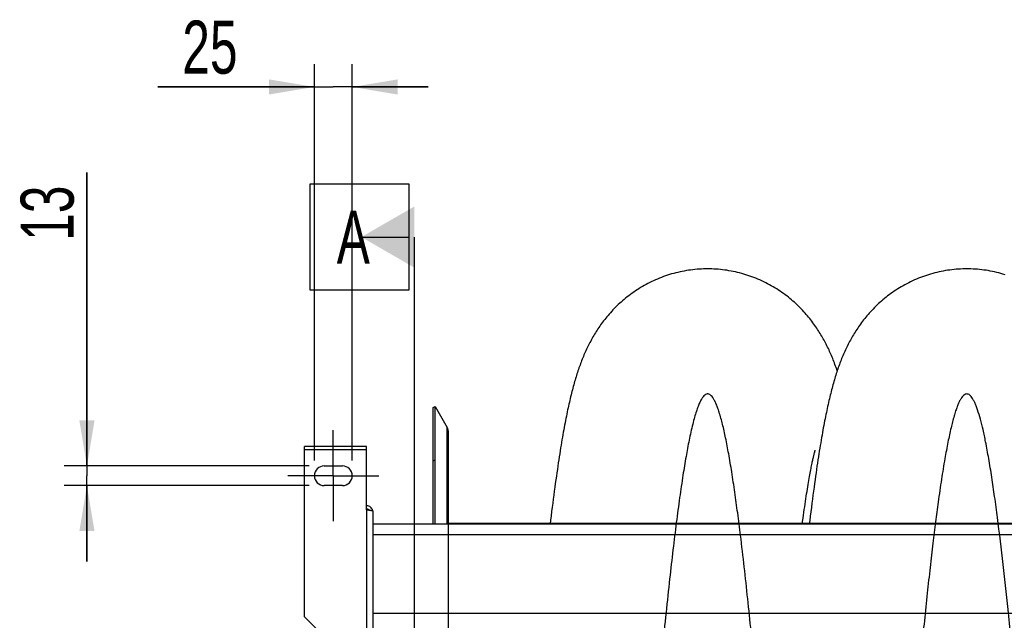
# Model space of a CAD drawing. Extents: x 0 to 594, y 0 to 420.
# Tile 9 of 33: x 214 to 279, y 103 to 143. Entities that reach past the tile are written whole.
import ezdxf

# ---------------------------------------------------------------- set-up
doc = ezdxf.new("R2010")
doc.units = 0
doc.header["$LTSCALE"] = 32.67
doc.linetypes.add('CENTER', pattern=[0.6, 0.375, -0.075, 0.075, -0.075])
doc.layers.get('0').update_dxf_attribs({"linetype": 'CONTINUOUS'})
for name, color, linetype in [('110528_DXF_CONTINUOUS_LINE', 7, 'CONTINUOUS'), ('110528_DXF_DIMENSION', 7, 'CONTINUOUS'), ('110534_DXF_AXIS', 7, 'CONTINUOUS'), ('110534_DXF_CONTINUOUS_LINE', 7, 'CONTINUOUS'), ('110593_DXF_CONTINUOUS_LINE', 7, 'CONTINUOUS'), ('110803_DXF_CONTINUOUS_LINE', 7, 'CONTINUOUS'), ('ASE_125_150-15_DXF_DIMENSI', 7, 'CONTINUOUS'), ('HOSE_125_150DXF_CONTINUOUS', 7, 'CONTINUOUS')]:
    doc.layers.add(name, color=color, linetype=linetype)
doc.styles.get("Standard").update_dxf_attribs({"font": 'txt', "width": 0.7})
doc.dimstyles.new('DIMSTYLE_1', dxfattribs={"dimtxt": 3.5, "dimasz": 3, "dimexe": 1.5, "dimexo": 1, "dimgap": 0.875, "dimtad": 1, "dimdec": 3, "dimlfac": 10, "dimtxsty": 'STANDARD', "dimblk": '_ARROW_FILLED', "dimblk1": '_ARROW_FILLED', "dimblk2": '_ARROW_FILLED', "dimcen": 0.09, "dimazin": 3, "dimtp": 0.2, "dimtm": 0.2, "dimtfac": 1, "dimtdec": 3, "dimtofl": 0, "dimtmove": 0, "dimatfit": 3, "dimtolj": 1})

# ---------------------------------------------------------------- blocks, each defined once
blk = doc.blocks.new('_ARROW_FILLED')
at = {"color": 0, "linetype": 'BYBLOCK'}
blk.add_solid([(0, 0), (-1, 0.167), (-1, -0.167)], dxfattribs=at)
blk = doc.blocks.new('*D1')
at = {"layer": 'ASE_125_150-15_DXF_DIMENSI', "color": 2, "linetype": 'CONTINUOUS'}
for p, q in [((218.677, 113.388), (218.677, 132.738)), ((218.677, 132.738), (218.677, 112.738)), ((233.327, 113.388), (217.177, 113.388)), ((218.677, 107.088), (218.677, 112.738)), ((233.327, 112.088), (217.177, 112.088)), ((218.677, 112.088), (218.677, 107.088))]:
    blk.add_line(p, q, dxfattribs=at)
at = {"layer": 'ASE_125_150-15_DXF_DIMENSI', "color": 2, "linetype": 'CONTINUOUS', "xscale": 3, "yscale": 3, "zscale": 3}
for p, rotation in [((218.677, 113.388), 270), ((218.677, 112.088), 90)]:
    blk.add_blockref('_ARROW_FILLED', p, dxfattribs=dict(at, rotation=rotation))
at = {"layer": 'ASE_125_150-15_DXF_DIMENSI', "color": 2, "linetype": 'CONTINUOUS', "insert": (214.302, 128.238), "char_height": 3.5, "width": 6.75, "attachment_point": 1, "rotation": 90}
blk.add_mtext('13', dxfattribs=at)
blk = doc.blocks.new('*D2')
at = {"layer": 'ASE_125_150-15_DXF_DIMENSI', "color": 2, "linetype": 'CONTINUOUS'}
for p, q in [((233.677, 113.738), (233.677, 139.888)), ((236.177, 113.738), (236.177, 139.888)), ((233.677, 138.388), (223.36, 138.388)), ((223.36, 138.388), (234.927, 138.388)), ((241.177, 138.388), (234.927, 138.388)), ((236.177, 138.388), (241.177, 138.388))]:
    blk.add_line(p, q, dxfattribs=at)
at = {"layer": 'ASE_125_150-15_DXF_DIMENSI', "color": 2, "linetype": 'CONTINUOUS', "xscale": 3, "yscale": 3, "zscale": 3}
blk.add_blockref('_ARROW_FILLED', (233.677, 138.388), dxfattribs=at)
at = {"layer": 'ASE_125_150-15_DXF_DIMENSI', "color": 2, "linetype": 'CONTINUOUS', "xscale": 3, "yscale": 3, "zscale": 3, "rotation": 180}
blk.add_blockref('_ARROW_FILLED', (236.177, 138.388), dxfattribs=at)
at = {"layer": 'ASE_125_150-15_DXF_DIMENSI', "color": 2, "linetype": 'CONTINUOUS', "insert": (228.61, 142.763), "char_height": 3.5, "width": 7.875, "attachment_point": 3}
blk.add_mtext('25', dxfattribs=at)

msp = doc.modelspace()

# ---------------------------------------------------------------- linework, layer by layer
at = {"layer": '110528_DXF_CONTINUOUS_LINE', "color": 7, "linetype": 'CONTINUOUS'}
for p, q in [((241.50888, 117.23774), (241.63879, 117.31274)), ((241.63879, 109.55992), (241.63879, 117.31274)), ((241.63879, 117.31274), (242.43783, 115.92876)), ((242.52491, 109.55992), (242.52491, 115.60376))]:
    msp.add_line(p, q, dxfattribs=at)
at = {"layer": '110528_DXF_CONTINUOUS_LINE', "color": 3, "linetype": 'CONTINUOUS'}
msp.add_line((241.50888, 109.55992), (241.50888, 117.23774), dxfattribs=at)
at = {"layer": '110528_DXF_CONTINUOUS_LINE', "color": 9, "linetype": 'CONTINUOUS'}
for p, q in [((242.43783, 109.55992), (242.43783, 115.92876)), ((241.50888, 113.72616), (241.63879, 113.79238))]:
    msp.add_line(p, q, dxfattribs=at)
at = {"layer": '110528_DXF_CONTINUOUS_LINE', "color": 7, "linetype": 'CONTINUOUS'}
msp.add_arc((241.87491, 115.60376), 0.65, 0, 30, dxfattribs=at)
at = {"layer": '110528_DXF_DIMENSION', "color": 2, "linetype": 'CONTINUOUS'}
for p, q in [((233.40216, 124.98716), (233.40216, 131.98716)), ((233.40216, 131.98716), (239.90216, 131.98716)), ((239.90216, 131.98716), (239.90216, 124.98716)), ((236.77716, 128.48716), (239.90216, 128.48716)), ((240.27716, 45.98831), (240.27716, 128.48716)), ((239.90216, 124.98716), (233.40216, 124.98716))]:
    msp.add_line(p, q, dxfattribs=at)
msp.add_solid([(240.27716, 130.50789), (240.27716, 126.46643), (236.77716, 128.48716)], dxfattribs=at)
at = {"layer": '110534_DXF_AXIS', "color": 7, "linetype": 'CENTER'}
for q in [(234.92716, 115.73775), (231.92715, 112.73774), (234.92716, 109.73773), (237.92717, 112.73774)]:
    msp.add_line((234.92716, 112.73774), q, dxfattribs=at)
at = {"layer": '110534_DXF_CONTINUOUS_LINE', "color": 3, "linetype": 'CONTINUOUS'}
for p, q in [((233.02716, 103.44304), (233.02716, 114.6644)), ((237.12716, 114.66439), (233.02716, 114.66439)), ((237.12716, 110.48999), (237.12716, 114.6644)), ((234.32716, 113.38774), (235.52716, 113.38774)), ((235.52716, 112.08774), (234.32716, 112.08774)), ((237.52716, 110.42978), (237.52716, 74.73774)), ((233.02716, 103.44304), (236.02716, 100.44304))]:
    msp.add_line(p, q, dxfattribs=at)
at = {"layer": '110534_DXF_CONTINUOUS_LINE', "color": 9, "linetype": 'CONTINUOUS'}
for p, q in [((233.02716, 114.46439), (237.12716, 114.46439)), ((237.12716, 110.48999), (237.12716, 100.24908))]:
    msp.add_line(p, q, dxfattribs=at)
at = {"layer": '110534_DXF_CONTINUOUS_LINE', "color": 3, "linetype": 'CONTINUOUS'}
for centre, radius, start, end in [((234.32716, 112.73774), 0.65, 90, 270), ((235.52716, 112.73774), 0.65, 270, 90), ((237.13572, 110.3724), 0.39145, 9.3446461, 10.1091537)]:
    msp.add_arc(centre, radius, start, end, dxfattribs=at)
for points, knots in [([(237.52109, 110.44111), (237.50521, 110.53015), (237.40581, 110.70265), (237.21825, 110.76798), (237.12716, 110.76798)], [0, 0, 0, 0, 0.49822857, 1, 1, 1, 1]), ([(237.12716, 110.48999), (237.1782, 110.4851), (237.25235, 110.47801), (237.34656, 110.46791), (237.40659, 110.46053), (237.45535, 110.45354), (237.49308, 110.44598), (237.51435, 110.4404), (237.52716, 110.43337), (237.52716, 110.42978)], [0, 0, 0, 0, 0.37771184, 0.54853637, 0.69852876, 0.82207755, 0.91471109, 0.97358369, 1, 1, 1, 1])]:
    msp.add_open_spline(points, degree=3, knots=knots, dxfattribs=at)
at = {"layer": '110534_DXF_CONTINUOUS_LINE', "color": 7, "linetype": 'CONTINUOUS'}
msp.add_open_spline([(237.12716, 110.57021), (237.16134, 110.57021), (237.23073, 110.55234), (237.28198, 110.50215), (237.29941, 110.47294)], degree=3, knots=[0, 0, 0, 0, 0.50119096, 1, 1, 1, 1], dxfattribs=at)
at = {"layer": '110593_DXF_CONTINUOUS_LINE', "color": 7, "linetype": 'CONTINUOUS'}
for p, q in [((249.23114, 109.60274), (242.52491, 109.60274)), ((266.32849, 109.60274), (265.86579, 109.60274))]:
    msp.add_line(p, q, dxfattribs=at)
at = {"layer": '110803_DXF_CONTINUOUS_LINE', "color": 7, "linetype": 'CONTINUOUS'}
msp.add_line((237.52716, 109.55992), (369.72716, 109.55992), dxfattribs=at)
at = {"layer": '110803_DXF_CONTINUOUS_LINE', "color": 9, "linetype": 'CONTINUOUS'}
for p, q in [((237.52716, 108.86004), (369.72716, 108.86004)), ((237.52716, 103.66971), (369.72716, 103.66971))]:
    msp.add_line(p, q, dxfattribs=at)
at = {"layer": 'HOSE_125_150DXF_CONTINUOUS', "color": 7, "linetype": 'CONTINUOUS'}
msp.add_line((266.7147, 114.42615), (266.71622, 114.43093), dxfattribs=at)
at = {"layer": 'HOSE_125_150DXF_CONTINUOUS', "color": 9, "linetype": 'CONTINUOUS'}
for p in [(242.52491, 64.73774), (364.52491, 109.60274)]:
    msp.add_line(p, (242.52491, 109.60274), dxfattribs=at)
at = {"layer": 'HOSE_125_150DXF_CONTINUOUS', "color": 7, "linetype": 'CONTINUOUS'}
for points in [[(259.61719, 126.38769), (259.49117, 126.38675), (259.34867, 126.38344), (259.20626, 126.37774), (259.06397, 126.36964), (258.92185, 126.35916), (258.77995, 126.3463), (258.63831, 126.33107), (258.49697, 126.31346), (258.356, 126.2935), (258.21542, 126.27118), (258.07528, 126.24652), (257.93564, 126.21953), (257.79653, 126.19023), (257.65799, 126.15862), (257.5201, 126.12472), (257.38287, 126.08855), (257.24636, 126.05013), (257.11062, 126.00948), (256.97569, 125.96661), (256.84161, 125.92155), (256.70845, 125.87434), (256.57626, 125.82498), (256.44505, 125.77352), (256.31494, 125.71999), (256.18593, 125.66443), (256.05807, 125.60685), (255.93145, 125.54733), (255.80609, 125.48589), (255.68203, 125.42256), (255.55937, 125.35743), (255.43813, 125.29052), (255.31833, 125.22187), (255.20008, 125.15159), (255.0834, 125.07969), (254.9683, 125.00623), (254.85489, 124.93132), (254.74318, 124.85499), (254.63317, 124.77729), (254.52499, 124.69834), (254.41861, 124.61819), (254.31406, 124.53689), (254.21143, 124.45457), (254.11075, 124.37131), (254.01198, 124.28713), (253.91519, 124.20214), (253.82037, 124.11643), (253.72749, 124.03001), (253.63652, 123.94291), (253.54743, 123.85516), (253.4602, 123.76683), (253.37486, 123.67798), (253.29135, 123.58863), (253.20967, 123.49883), (253.12994, 123.4088), (253.05213, 123.31857), (252.97621, 123.22819), (252.90229, 123.13786), (252.83033, 123.04763), (252.76028, 122.95754), (252.69222, 122.86776), (252.62617, 122.77845), (252.56202, 122.68953), (252.49962, 122.60093), (252.439, 122.51274), (252.38005, 122.42493), (252.3225, 122.33716), (252.26633, 122.24944), (252.21149, 122.16179), (252.15777, 122.0739), (252.10512, 121.98574), (252.05355, 121.89735), (252.0029, 121.80851), (251.9531, 121.71912), (251.9042, 121.62926), (251.85619, 121.53898), (251.80905, 121.44823), (251.76276, 121.35702), (251.71738, 121.26549), (251.67289, 121.17364), (251.62924, 121.08142), (251.58647, 120.98893), (251.54454, 120.89613), (251.50341, 120.80301), (251.4631, 120.7096), (251.42358, 120.6159), (251.38481, 120.52186), (251.34677, 120.42748), (251.30944, 120.33274), (251.27279, 120.23761), (251.2368, 120.14206), (251.20143, 120.04607), (251.16666, 119.94959), (251.13245, 119.85258), (251.09879, 119.755), (251.06566, 119.65683), (251.03301, 119.55802), (251.00086, 119.45857), (250.96915, 119.35842), (250.93784, 119.25743), (250.90692, 119.15559), (250.87636, 119.05284), (250.84609, 118.94898), (250.8161, 118.84393), (250.78637, 118.7377), (250.75689, 118.6302), (250.72764, 118.52141), (250.6986, 118.41126), (250.66974, 118.29962), (250.64104, 118.18649), (250.6125, 118.07176), (250.58404, 117.9552), (250.55565, 117.8367), (250.52733, 117.71626), (250.49905, 117.59374), (250.4708, 117.46907), (250.44258, 117.3422), (250.41433, 117.21295), (250.38607, 117.08125), (250.35778, 116.94705), (250.32943, 116.8102), (250.30102, 116.67061), (250.27254, 116.52823), (250.24398, 116.38296), (250.21533, 116.23473), (250.18659, 116.08346), (250.15774, 115.92908), (250.12878, 115.7715), (250.0997, 115.61065), (250.07051, 115.44648), (250.04119, 115.27897), (250.01174, 115.108), (249.98213, 114.93331), (249.95235, 114.75492), (249.9224, 114.57268), (249.8922, 114.38607), (249.86175, 114.195), (249.83104, 113.99939), (249.80001, 113.79868), (249.76864, 113.59277), (249.73693, 113.38155), (249.70481, 113.16443), (249.67224, 112.94105), (249.63926, 112.7115), (249.60589, 112.47586), (249.5721, 112.23379), (249.53791, 111.98538), (249.50345, 111.73146), (249.46871, 111.47195), (249.4337, 111.20678), (249.39853, 110.93684), (249.36322, 110.66213), (249.32775, 110.38259), (249.29224, 110.09912), (249.25669, 109.81179), (249.2259, 109.55992)], [(268.16581, 119.66506), (268.13142, 119.76682), (268.09457, 119.87325), (268.05745, 119.97798), (268.02014, 120.08077), (267.98272, 120.18148), (267.94508, 120.28042), (267.90707, 120.37808), (267.86868, 120.47447), (267.82986, 120.56969), (267.79039, 120.66433), (267.7502, 120.75848), (267.7093, 120.85213), (267.66749, 120.94564), (267.62468, 121.03922), (267.58089, 121.13269), (267.53619, 121.2259), (267.49053, 121.3189), (267.4439, 121.41166), (267.39642, 121.5039), (267.34808, 121.59561), (267.29885, 121.68683), (267.24885, 121.77734), (267.19814, 121.86699), (267.14663, 121.95597), (267.09416, 122.04452), (267.04075, 122.13258), (266.98634, 122.22022), (266.93065, 122.30787), (266.87365, 122.3955), (266.8153, 122.48311), (266.75525, 122.57117), (266.69337, 122.65975), (266.6297, 122.74872), (266.56403, 122.83825), (266.49621, 122.92844), (266.4263, 123.0191), (266.35438, 123.10999), (266.28042, 123.20108), (266.20438, 123.29232), (266.12643, 123.3834), (266.04655, 123.47427), (265.9647, 123.56491), (265.88107, 123.65503), (265.7957, 123.74453), (265.70851, 123.83344), (265.6195, 123.92171), (265.52868, 124.00927), (265.436, 124.0961), (265.34139, 124.18222), (265.24479, 124.26761), (265.14622, 124.3522), (265.04572, 124.43589), (264.94324, 124.51866), (264.83881, 124.60044), (264.73251, 124.68109), (264.62437, 124.76056), (264.51436, 124.83881), (264.4026, 124.91571), (264.2891, 124.99121), (264.17386, 125.06527), (264.05699, 125.13779), (263.9385, 125.20871), (263.8184, 125.27801), (263.69682, 125.34557), (263.57378, 125.41136), (263.44929, 125.47535), (263.32348, 125.53744), (263.19637, 125.5976), (263.06799, 125.6558), (262.93843, 125.71198), (262.80773, 125.76611), (262.67591, 125.81816), (262.54306, 125.86809), (262.40922, 125.91586), (262.27441, 125.96146), (262.13874, 126.00485), (262.00225, 126.046), (261.86496, 126.08489), (261.72696, 126.12149), (261.58831, 126.15579), (261.44903, 126.18778), (261.30918, 126.21743), (261.1688, 126.24473), (261.02793, 126.26968), (260.88662, 126.29226), (260.74491, 126.31247), (260.60284, 126.33028), (260.46046, 126.34571), (260.31782, 126.35873), (260.17494, 126.36935), (260.03188, 126.37755), (259.88868, 126.38335), (259.74539, 126.38672), (259.61719, 126.38769)], [(276.71453, 126.38769), (276.58769, 126.38674), (276.44439, 126.38339), (276.30117, 126.37762), (276.15807, 126.36943), (276.01515, 126.35883), (275.87245, 126.34582), (275.73002, 126.33041), (275.58789, 126.31261), (275.44613, 126.29242), (275.30478, 126.26985), (275.16386, 126.24491), (275.02345, 126.21761), (274.88358, 126.18797), (274.74429, 126.156), (274.60565, 126.12172), (274.46769, 126.08514), (274.33045, 126.04628), (274.19401, 126.00517), (274.05839, 125.96182), (273.92364, 125.91626), (273.78984, 125.86852), (273.65701, 125.81863), (273.5252, 125.7666), (273.3945, 125.7125), (273.26492, 125.65633), (273.13651, 125.59814), (273.00936, 125.53799), (272.8835, 125.4759), (272.75895, 125.41191), (272.63582, 125.3461), (272.51413, 125.27849), (272.39389, 125.20914), (272.27524, 125.13813), (272.15817, 125.06551), (272.04271, 124.99131), (271.92898, 124.91566), (271.81699, 124.8386), (271.70674, 124.76017), (271.59834, 124.6805), (271.49178, 124.59964), (271.38707, 124.51762), (271.28429, 124.43457), (271.18344, 124.35054), (271.08449, 124.26558), (270.98754, 124.17981), (270.89256, 124.09329), (270.79954, 124.00605), (270.70853, 123.91822), (270.61952, 123.82986), (270.53249, 123.74101), (270.44746, 123.65177), (270.36441, 123.5622), (270.28332, 123.47234), (270.20421, 123.3823), (270.12705, 123.29212), (270.0518, 123.20184), (269.97847, 123.11156), (269.90703, 123.02131), (269.83744, 122.93113), (269.76969, 122.8411), (269.70375, 122.75127), (269.63958, 122.66165), (269.57717, 122.57234), (269.51651, 122.48341), (269.45753, 122.39484), (269.40011, 122.30654), (269.34432, 122.21871), (269.29001, 122.13119), (269.2368, 122.04343), (269.18465, 121.95539), (269.13355, 121.86712), (269.0832, 121.7781), (269.03347, 121.68812), (268.98448, 121.59736), (268.93626, 121.50592), (268.88878, 121.41372), (268.84204, 121.3208), (268.79617, 121.22741), (268.75114, 121.13355), (268.70693, 121.03918), (268.66362, 120.9445), (268.62118, 120.84953), (268.57958, 120.75422), (268.53884, 120.65866), (268.49895, 120.56289), (268.45986, 120.46684), (268.42152, 120.37042), (268.38389, 120.2736), (268.34696, 120.17636), (268.31067, 120.07862), (268.27501, 119.98037), (268.23994, 119.88155), (268.2054, 119.78205), (268.17138, 119.68181), (268.13784, 119.58081), (268.10476, 119.47898), (268.07211, 119.37627), (268.03987, 119.27264), (268.00802, 119.16805), (267.97655, 119.06245), (267.94541, 118.95579), (267.91461, 118.84801), (267.8841, 118.73908), (267.85389, 118.62893), (267.82394, 118.51752), (267.79425, 118.40481), (267.76479, 118.29073), (267.73552, 118.17514), (267.70643, 118.05799), (267.67751, 117.93924), (267.64872, 117.81874), (267.62006, 117.69644), (267.5915, 117.57229), (267.56302, 117.44616), (267.53461, 117.31802), (267.50626, 117.18779), (267.47794, 117.0553), (267.44962, 116.92049), (267.4213, 116.7833), (267.39296, 116.64355), (267.36458, 116.50119), (267.33615, 116.35615), (267.30765, 116.20825), (267.27907, 116.05743), (267.2504, 115.90361), (267.22162, 115.74663), (267.19271, 115.58638), (267.16369, 115.42284), (267.13452, 115.25586), (267.10522, 115.08538), (267.07578, 114.91134), (267.04616, 114.73356), (267.0164, 114.55209), (266.98646, 114.36676), (266.95627, 114.17706), (266.92585, 113.98297), (266.89517, 113.78435), (266.86414, 113.5805), (266.83275, 113.37129), (266.80101, 113.15662), (266.76882, 112.93575), (266.73616, 112.70838), (266.70305, 112.47454), (266.66946, 112.23395), (266.63533, 111.98598), (266.60073, 111.73096), (266.56582, 111.4701), (266.5306, 111.20323), (266.49507, 110.93034), (266.45942, 110.65293), (266.42367, 110.37108), (266.38781, 110.08468), (266.352, 109.79512), (266.32326, 109.55992)], [(279.23517, 126.00513), (279.09878, 126.04623), (278.9616, 126.08508), (278.8237, 126.12165), (278.68512, 126.15592), (278.54588, 126.18788), (278.40607, 126.21752), (278.26573, 126.24481), (278.12489, 126.26975), (277.9836, 126.29232), (277.84191, 126.31251), (277.69986, 126.33032), (277.5575, 126.34574), (277.41488, 126.35875), (277.27204, 126.36936), (277.12902, 126.37756), (276.98588, 126.38335), (276.84265, 126.38672), (276.71452, 126.38769)], [(265.85998, 109.55992), (265.88371, 109.73477), (265.91138, 109.93617), (265.93882, 110.13322), (265.96601, 110.3259), (265.99295, 110.51426), (266.01963, 110.69816), (266.04602, 110.87761), (266.07214, 111.05265), (266.09797, 111.22326), (266.1235, 111.38945), (266.14874, 111.55126), (266.17367, 111.70865), (266.19829, 111.8617), (266.22259, 112.01039), (266.24653, 112.15457), (266.27015, 112.29452), (266.2934, 112.43002), (266.31613, 112.56029), (266.33835, 112.68548), (266.36004, 112.80561), (266.38101, 112.91979), (266.40118, 113.02782), (266.42064, 113.13021), (266.43939, 113.22723), (266.45741, 113.31887), (266.47471, 113.40542), (266.49141, 113.48753), (266.50752, 113.56539), (266.52301, 113.63901), (266.53794, 113.70874), (266.55231, 113.77473), (266.56611, 113.837), (266.57933, 113.89567), (266.59198, 113.95086), (266.60405, 114.0026), (266.61554, 114.05098), (266.62642, 114.09603), (266.6367, 114.13785), (266.6464, 114.17663), (266.65551, 114.21243), (266.66403, 114.2453), (266.67196, 114.27537), (266.67931, 114.30274), (266.68605, 114.32742), (266.69216, 114.34938), (266.69763, 114.36867), (266.70244, 114.38534), (266.70657, 114.39939), (266.70999, 114.41081), (266.7127, 114.4197), (266.7147, 114.42615)]]:
    msp.add_lwpolyline(points, dxfattribs=at)
at = {"layer": 'HOSE_125_150DXF_CONTINUOUS', "color": 9, "linetype": 'CONTINUOUS'}
msp.add_open_spline([(351.32491, 66.96963), (351.12039, 68.7227), (350.70806, 72.61852), (350.124, 78.80535), (349.62365, 84.4458), (349.20203, 89.24141), (348.88403, 92.83183), (348.56571, 96.34638), (348.25727, 99.63772), (347.9326, 102.92986), (347.60785, 105.99942), (347.27469, 108.86692), (346.99146, 111.03849), (346.75272, 112.65334), (346.57673, 113.7396), (346.39654, 114.73741), (346.22184, 115.58484), (346.05978, 116.26464), (345.91089, 116.8036), (345.77904, 117.20289), (345.6672, 117.48222), (345.58784, 117.65459), (345.50852, 117.80101), (345.42919, 117.9215), (345.34962, 118.01619), (345.26763, 118.0866), (345.18117, 118.13082), (345.08915, 118.14292), (344.99779, 118.11973), (344.91227, 118.06592), (344.83063, 117.98647), (344.75118, 117.8829), (344.67186, 117.75349), (344.58987, 117.5929), (344.50576, 117.39935), (344.38446, 117.07763), (344.23607, 116.59884), (344.06544, 115.93397), (343.88854, 115.1272), (343.70683, 114.17507), (343.53146, 113.13785), (343.36454, 112.05163), (343.13465, 110.43272), (342.84506, 108.14405), (342.49254, 105.02047), (342.14112, 101.60235), (341.7795, 97.83863), (341.41721, 93.88021), (341.03537, 89.58144), (340.68006, 85.53555), (340.34175, 81.71709), (340.03297, 78.30073), (339.70782, 74.82778), (339.38258, 71.53104), (339.04882, 68.38414), (338.76627, 65.95285), (338.52928, 64.10325), (338.35284, 62.82138), (338.17199, 61.61355), (337.99375, 60.53771), (337.82443, 59.623), (337.6625, 58.84387), (337.49694, 58.15094), (337.34875, 57.62918), (337.22794, 57.27231), (337.14195, 57.04835), (337.05606, 56.85468), (336.96839, 56.6879), (336.87851, 56.54964), (336.78517, 56.44202), (336.6902, 56.36939), (336.59361, 56.3346), (336.4986, 56.33881), (336.40861, 56.37721), (336.32127, 56.44666), (336.23199, 56.54975), (336.14092, 56.68922), (336.04807, 56.86689), (335.95511, 57.08015), (335.82328, 57.43275), (335.66252, 57.96335), (335.47144, 58.73156), (335.27522, 59.66868), (335.09114, 60.68451), (334.92005, 61.7361), (334.75612, 62.83342), (334.58782, 64.05258), (334.35079, 65.89758), (334.04721, 68.50453), (333.69596, 71.83922), (333.33447, 75.53566), (332.97218, 79.44712), (332.59031, 83.71884), (332.21836, 87.95027), (331.84585, 92.17028), (331.48444, 96.18078), (331.10415, 100.2302), (330.724, 104.02558), (330.33414, 107.5719), (330.00233, 110.24867), (329.72156, 112.22381), (329.51554, 113.53258), (329.30484, 114.71575), (329.10688, 115.66909), (328.93141, 116.38408), (328.78263, 116.9043), (328.65073, 117.28737), (328.53868, 117.553), (328.45935, 117.71518), (328.38003, 117.85142), (328.30065, 117.96176), (328.22087, 118.04632), (328.13831, 118.1064), (328.05068, 118.13929), (327.95838, 118.13851), (327.8681, 118.10313), (327.78342, 118.03864), (327.70205, 117.94888), (327.62268, 117.83517), (327.54336, 117.69557), (327.42489, 117.44816), (327.27784, 117.05559), (327.10779, 116.48708), (326.93713, 115.80098), (326.76014, 114.97305), (326.5784, 113.9998), (326.40295, 112.9427), (326.23597, 111.83838), (326.00627, 110.19739), (325.71679, 107.8829), (325.36422, 104.73049), (325.01275, 101.28837), (324.6511, 97.50556), (324.2888, 93.53421), (323.90698, 89.22857), (323.54359, 85.09071), (323.18876, 81.09298), (322.85475, 77.41969), (322.50321, 73.71336), (322.1516, 70.23233), (321.84454, 67.44538), (321.5992, 65.4047), (321.41265, 63.95578), (321.22624, 62.61724), (321.03565, 61.36664), (320.84053, 60.21725), (320.64781, 59.22283), (320.46465, 58.40964), (320.29061, 57.75334), (320.13591, 57.276), (320.00364, 56.95131), (319.91075, 56.75882), (319.8179, 56.6019), (319.72483, 56.48035), (319.63072, 56.39391), (319.53131, 56.3418), (319.42381, 56.33217), (319.31577, 56.37237), (319.21301, 56.45569), (319.11551, 56.57558), (319.02076, 56.72956), (318.9279, 56.91599), (318.8349, 57.13798), (318.69648, 57.52113), (318.52434, 58.11246), (318.32462, 58.95291), (318.12422, 59.95028), (317.91652, 61.13716), (317.70326, 62.51534), (317.50746, 63.92278), (317.33043, 65.29736), (317.10259, 67.17419), (316.81438, 69.76098), (316.46148, 73.21213), (316.10946, 76.89538), (315.74752, 80.85995), (315.38529, 84.94125), (315.00369, 89.28462), (314.63145, 93.4842), (314.25874, 97.56722), (313.89816, 101.34079), (313.51907, 105.04001), (313.19241, 107.93166), (312.92343, 110.06953), (312.73245, 111.47729), (312.53677, 112.79645), (312.33555, 114.01325), (312.13482, 115.08133), (311.93055, 116.01358), (311.74924, 116.69864), (311.59431, 117.17141), (311.49157, 117.43953), (311.39621, 117.64917), (311.31038, 117.80753), (311.22452, 117.93558), (311.1365, 118.03545), (311.04465, 118.10579), (310.94578, 118.14162), (310.84475, 118.13572), (310.74708, 118.0892), (310.65278, 118.00669), (310.55965, 117.88913), (310.4668, 117.73625), (310.37073, 117.54131), (310.27216, 117.3018), (310.12922, 116.89577), (309.96176, 116.30715), (309.77308, 115.50559), (309.58151, 114.55563), (309.3847, 113.43801), (309.18328, 112.15098), (308.98158, 110.72539), (308.68897, 108.46935), (308.34707, 105.48693), (307.94717, 101.61872), (307.55546, 97.53117), (307.1424, 92.99152), (306.72998, 88.32176), (306.30634, 83.5024), (305.88367, 78.77948), (305.43931, 74.03518), (305.03284, 70.01373), (304.66482, 66.72833), (304.40295, 64.60964), (304.1886, 63.03871), (304.0257, 61.92978), (303.85873, 60.88685), (303.69071, 59.93982), (303.52706, 59.11815), (303.36543, 58.40371), (303.20033, 57.7787), (303.05189, 57.31622), (302.93039, 57.00788), (302.84449, 56.8202), (302.75868, 56.6629), (302.67102, 56.53328), (302.58067, 56.43277), (302.48537, 56.36389), (302.38604, 56.33239), (302.29073, 56.34235), (302.20446, 56.38403), (302.12403, 56.44992), (302.04442, 56.5416), (301.96233, 56.66313), (301.87824, 56.81667), (301.75601, 57.08316), (301.60732, 57.49464), (301.43719, 58.08023), (301.26054, 58.80729), (301.07905, 59.67985), (300.89889, 60.6701), (300.72292, 61.74927), (300.54543, 62.94286), (300.36319, 64.27638), (300.10618, 66.30591), (299.77748, 69.18334), (299.41782, 72.67154), (299.06568, 76.326), (298.73081, 79.96624), (298.37782, 83.9221), (298.02521, 87.93214), (297.66307, 92.0363), (297.30164, 96.05094), (296.92135, 100.10726), (296.5494, 103.82902), (296.23077, 106.74666), (295.98555, 108.80871), (295.79898, 110.2761), (295.61255, 111.63426), (295.4219, 112.90615), (295.22668, 114.07842), (295.03011, 115.11622), (294.83868, 115.98557), (294.67614, 116.60805), (294.54052, 117.04321), (294.43977, 117.32544), (294.33919, 117.56614), (294.23876, 117.76514), (294.13831, 117.9226), (294.03723, 118.03882), (293.93378, 118.11441), (293.8403, 118.14083), (293.76735, 118.13575), (293.68922, 118.11204), (293.59079, 118.04431), (293.48163, 117.91858), (293.38566, 117.76525), (293.29856, 117.59401), (293.21918, 117.41207), (293.13973, 117.2043), (293.02301, 116.86133), (292.87659, 116.34958), (292.70569, 115.63865), (292.5344, 114.81324), (292.35714, 113.84609), (292.17515, 112.73486), (291.99427, 111.51471), (291.8178, 110.22143), (291.56984, 108.27118), (291.25715, 105.54783), (290.87553, 101.87735), (290.50519, 98.02917), (290.13372, 93.97417), (289.77148, 89.89995), (289.38986, 85.55691), (289.00849, 81.24773), (288.61702, 76.94925), (288.22716, 72.87465), (287.88047, 69.51893), (287.59289, 66.96597), (287.38807, 65.27036), (287.19849, 63.81342), (287.02209, 62.55393), (286.84131, 61.37027), (286.65538, 60.27365), (286.46983, 59.30469), (286.28082, 58.45028), (286.11341, 57.81566), (285.97104, 57.37061), (285.87242, 57.10255), (285.77632, 56.87967), (285.68345, 56.6997), (285.59059, 56.5552), (285.49541, 56.44382), (285.39578, 56.36687), (285.2872, 56.33097), (285.1767, 56.3455), (285.07152, 56.40708), (284.97001, 56.50986), (284.86945, 56.65364), (284.76904, 56.83884), (284.66503, 57.07355), (284.55831, 57.36054), (284.40357, 57.84502), (284.22884, 58.51846), (284.03549, 59.40768), (283.84377, 60.42393), (283.64683, 61.60702), (283.44526, 62.95821), (283.24346, 64.44444), (282.95158, 66.77604), (282.59801, 69.94485), (282.17572, 74.13013), (281.7521, 78.64685), (281.30552, 83.63196), (280.89893, 88.26399), (280.52071, 92.53986), (280.18662, 96.23966), (279.83495, 99.98749), (279.48326, 103.52288), (279.12246, 106.86313), (278.81622, 109.41554), (278.55834, 111.33001), (278.36761, 112.63002), (278.17229, 113.83258), (277.97947, 114.88091), (277.79625, 115.74693), (277.62185, 116.45585), (277.4672, 116.97884), (277.33556, 117.34222), (277.24259, 117.56353), (277.14971, 117.74924), (277.05687, 117.8994), (276.96366, 118.01427), (276.86728, 118.09577), (276.76348, 118.14068), (276.6526, 118.13764), (276.54609, 118.08593), (276.44752, 117.99552), (276.35257, 117.87082), (276.25974, 117.71318), (276.16684, 117.51999), (276.07073, 117.28355), (275.97207, 117.00164), (275.82996, 116.53775), (275.65604, 115.85522), (275.45583, 114.91598), (275.24829, 113.78651), (275.03513, 112.46459), (274.83462, 111.0727), (274.6486, 109.66725), (274.47099, 108.23262), (274.28864, 106.66626), (274.03371, 104.35138), (273.70698, 101.15686), (273.32624, 97.15598), (272.93473, 92.84271), (272.54296, 88.40932), (272.13037, 83.71437), (271.72777, 79.20959), (271.32459, 74.88109), (270.995, 71.55074), (270.71918, 68.95535), (270.51191, 67.1086), (270.29936, 65.33564), (270.08574, 63.69151), (269.87767, 62.23043), (269.67165, 60.92398), (269.46103, 59.74325), (269.24452, 58.7042), (269.05607, 57.95529), (268.9016, 57.45248), (268.79022, 57.13914), (268.67641, 56.87071), (268.55897, 56.65034), (268.44147, 56.48656), (268.32901, 56.38494), (268.22474, 56.33935), (268.13247, 56.3344), (268.04169, 56.36444), (267.9507, 56.42845), (267.85898, 56.52799), (267.76608, 56.66461), (267.67323, 56.8367), (267.5803, 57.04439), (267.48725, 57.28762), (267.35603, 57.68026), (267.18879, 58.28356), (266.99281, 59.13897), (266.79841, 60.13511), (266.60827, 61.24254), (266.41615, 62.48687), (266.21891, 63.8935), (266.01698, 65.46185), (265.8149, 67.15137), (265.52534, 69.73146), (265.18439, 73.05203), (264.78333, 77.25602), (264.39147, 81.57114), (263.97855, 86.24449), (263.56608, 90.93911), (263.14261, 95.66709), (262.7209, 100.1795), (262.278, 104.58188), (261.90435, 107.91342), (261.60755, 110.25149), (261.41659, 111.64449), (261.22096, 112.94763), (261.01978, 114.1472), (260.81913, 115.19732), (260.61499, 116.11047), (260.43367, 116.77887), (260.27853, 117.23748), (260.17186, 117.50553), (260.06787, 117.7217), (259.96748, 117.88898), (259.86659, 118.01493), (259.76205, 118.1021), (259.6653, 118.13834), (259.58868, 118.13815), (259.51074, 118.11973), (259.41181, 118.05843), (259.30238, 117.93938), (259.19367, 117.77248), (259.0851, 117.55703), (258.97627, 117.29278), (258.86357, 116.96927), (258.74788, 116.58375), (258.58112, 115.94961), (258.39186, 115.0862), (258.18194, 113.96317), (257.97415, 112.70005), (257.76075, 111.24751), (257.5423, 109.60626), (257.32364, 107.81898), (257.09813, 105.83873), (256.86662, 103.67217), (256.55699, 100.61165), (256.17044, 96.53562), (255.71235, 91.4424), (255.22996, 85.95067), (254.89976, 82.21599), (254.72491, 80.28143)], degree=3, knots=[0, 0, 0, 0, 0.0073696, 0.01635708, 0.02594785, 0.03101374, 0.03645843, 0.04099837, 0.04574879, 0.05026162, 0.05481133, 0.05863708, 0.06231527, 0.06395489, 0.06545304, 0.06690991, 0.06818836, 0.06906536, 0.06982747, 0.07052263, 0.07081966, 0.0710834, 0.07131455, 0.07151435, 0.07168483, 0.07182934, 0.07196312, 0.07208445, 0.07220824, 0.07234859, 0.07250155, 0.07268183, 0.07289226, 0.07313453, 0.07343411, 0.07377298, 0.07456973, 0.07552552, 0.07663846, 0.07801788, 0.07957251, 0.08103061, 0.0826065, 0.08639999, 0.09066264, 0.09573162, 0.10074737, 0.1064504, 0.11232907, 0.11876758, 0.12340904, 0.12833554, 0.13309072, 0.13797376, 0.1421678, 0.14630421, 0.14819363, 0.14995387, 0.15170706, 0.15329297, 0.15450704, 0.15559109, 0.15661538, 0.15748132, 0.15785461, 0.15818826, 0.1584827, 0.15873871, 0.15897432, 0.15916975, 0.15933096, 0.15946855, 0.15958908, 0.15971888, 0.15987032, 0.16005135, 0.16028612, 0.16056426, 0.16088753, 0.16125691, 0.16213554, 0.16320052, 0.16456161, 0.16613255, 0.16751086, 0.1690101, 0.17076516, 0.17264965, 0.17677715, 0.18172367, 0.18665053, 0.19228521, 0.19812585, 0.20455826, 0.21002169, 0.21581503, 0.22137196, 0.22700441, 0.23174174, 0.23626866, 0.23826603, 0.24007166, 0.24180045, 0.24328367, 0.24413634, 0.24487388, 0.24554244, 0.24582633, 0.24607718, 0.24629584, 0.24648382, 0.24664359, 0.24677929, 0.246907, 0.24702743, 0.24715578, 0.24730482, 0.24746808, 0.24765994, 0.24788272, 0.2481378, 0.24880461, 0.24963023, 0.25061469, 0.25175582, 0.25316498, 0.25474832, 0.25622993, 0.25782838, 0.26166695, 0.2659689, 0.27107314, 0.2761141, 0.281836, 0.28772438, 0.29416288, 0.29918015, 0.30448255, 0.30956396, 0.31472536, 0.31909142, 0.32127107, 0.32330749, 0.32519126, 0.32691396, 0.32858951, 0.33005886, 0.33114293, 0.33206937, 0.33289338, 0.3332358, 0.33353258, 0.33378507, 0.33399587, 0.33416966, 0.33431492, 0.33445673, 0.33460608, 0.33478399, 0.33500329, 0.33524848, 0.33553759, 0.33587213, 0.33625294, 0.3372381, 0.33844146, 0.33985928, 0.34148515, 0.34347224, 0.34568203, 0.34741836, 0.34925918, 0.35357622, 0.35828605, 0.36374451, 0.36902565, 0.37490896, 0.380853, 0.38723126, 0.39251306, 0.39797256, 0.4030595, 0.40803993, 0.41012302, 0.41205643, 0.41397178, 0.41569123, 0.41720595, 0.41850902, 0.41967572, 0.4201628, 0.42058578, 0.42087395, 0.42112387, 0.42133711, 0.42151636, 0.42167769, 0.42181535, 0.421946, 0.42208879, 0.42225882, 0.42246515, 0.42271276, 0.42300439, 0.42337177, 0.42379354, 0.4248012, 0.42592506, 0.42723142, 0.42884703, 0.43066313, 0.4326706, 0.43485868, 0.44016201, 0.44520465, 0.45109636, 0.45730764, 0.46423826, 0.47067086, 0.47750851, 0.48403763, 0.49056738, 0.49438529, 0.49784146, 0.49948096, 0.50100541, 0.50252137, 0.50389105, 0.5050212, 0.50601939, 0.5069491, 0.50771979, 0.50804568, 0.50833247, 0.50858107, 0.50879306, 0.50898457, 0.50914268, 0.50927868, 0.50940975, 0.50953206, 0.50967386, 0.50984109, 0.51003735, 0.51028519, 0.51057121, 0.51126079, 0.51210944, 0.51311665, 0.51438411, 0.51583033, 0.51731899, 0.5189495, 0.52086887, 0.52293872, 0.52749139, 0.53296133, 0.53758077, 0.54282121, 0.54822535, 0.5541641, 0.55962974, 0.56542888, 0.57099503, 0.57664113, 0.58104637, 0.58324986, 0.58531183, 0.5872227, 0.58897392, 0.59068177, 0.59218465, 0.59338375, 0.59439819, 0.59486975, 0.59528656, 0.59564908, 0.59595831, 0.59621628, 0.59642703, 0.59659826, 0.59674432, 0.59682104, 0.59690088, 0.59708265, 0.59730993, 0.59759269, 0.59783576, 0.59811171, 0.59842112, 0.59876431, 0.59962417, 0.60064244, 0.60181684, 0.60314365, 0.60474776, 0.60651838, 0.60829391, 0.6101978, 0.61472712, 0.61973961, 0.62560633, 0.63086935, 0.63674215, 0.64268535, 0.64907363, 0.65480546, 0.66070793, 0.66616476, 0.66889164, 0.67143516, 0.67329613, 0.67502634, 0.67674539, 0.67829565, 0.67967039, 0.68086433, 0.68194903, 0.68240934, 0.68281494, 0.68314119, 0.68342219, 0.6836597, 0.68385684, 0.68403153, 0.68417921, 0.68432156, 0.68448243, 0.68467901, 0.6849208, 0.68521273, 0.68555741, 0.68599193, 0.68649062, 0.68768049, 0.6888951, 0.69028998, 0.69199818, 0.6939028, 0.69599409, 0.69826077, 0.70371426, 0.70930701, 0.71582506, 0.72265648, 0.73020571, 0.7352405, 0.7405801, 0.74571708, 0.75095831, 0.75541485, 0.75974525, 0.76169188, 0.76348078, 0.76523138, 0.76677872, 0.76793107, 0.76892694, 0.7698266, 0.77020653, 0.7705402, 0.77082839, 0.77107271, 0.77127604, 0.77144359, 0.77159573, 0.77173711, 0.77189199, 0.77207943, 0.77229104, 0.77254442, 0.77284205, 0.77318535, 0.77360965, 0.77408873, 0.77521081, 0.77654914, 0.77809808, 0.78000539, 0.78213977, 0.7839697, 0.78592497, 0.78817576, 0.79055415, 0.79564916, 0.80158387, 0.80733527, 0.81373325, 0.82016763, 0.82701463, 0.83261792, 0.83831952, 0.84098827, 0.84351597, 0.84607903, 0.84844417, 0.85043861, 0.85224113, 0.85396644, 0.85544601, 0.85667225, 0.8571892, 0.85764185, 0.85806021, 0.85840564, 0.85868232, 0.85889898, 0.85902919, 0.85914977, 0.85927588, 0.85942093, 0.85960979, 0.85983801, 0.86010917, 0.86042527, 0.86078743, 0.86119613, 0.86215348, 0.8634, 0.86485968, 0.86639077, 0.86809147, 0.87011673, 0.87232149, 0.87469408, 0.87722151, 0.88316221, 0.88863176, 0.89485494, 0.90125412, 0.90822137, 0.91453289, 0.92107484, 0.92714497, 0.93300771, 0.93507218, 0.93698579, 0.93887849, 0.94057421, 0.94206427, 0.94334196, 0.94448069, 0.94495376, 0.94536285, 0.94568454, 0.94595439, 0.94617586, 0.94635547, 0.94651734, 0.9465939, 0.94667246, 0.94684901, 0.94706903, 0.94734361, 0.94767811, 0.94807515, 0.94853604, 0.94910802, 0.94975538, 0.95127352, 0.9527974, 0.95452554, 0.95661819, 0.95892737, 0.96143886, 0.96413652, 0.96724928, 0.97053677, 0.97698094, 0.98434501, 0.99188933, 1, 1, 1, 1], dxfattribs=at)

# ---------------------------------------------------------------- texts
at = {"layer": '110528_DXF_DIMENSION', "color": 2, "linetype": 'CONTINUOUS', "insert": (235.15216, 130.23716), "char_height": 3.5, "width": 4.5, "attachment_point": 1}
msp.add_mtext('A', dxfattribs=at)

# ---------------------------------------------------------------- dimensions: what is measured, and where the dimension line sits
at = {"layer": 'ASE_125_150-15_DXF_DIMENSI', "color": 2, "linetype": 'CONTINUOUS'}
dim = msp.add_linear_dim(base=(236.17716, 138.38769), p1=(233.67716, 112.73774), p2=(236.17716, 112.73774), dimstyle='DIMSTYLE_1', dxfattribs=at)
dim.commit()
dim.dimension.update_dxf_attribs({"geometry": '*D2', "text_midpoint": (225.48531, 138.38769), "dimtype": 160})
dim = msp.add_linear_dim(base=(218.67716, 113.38774), p1=(234.32716, 112.08774), p2=(234.32716, 113.38774), angle=90, dimstyle='DIMSTYLE_1', dxfattribs=at)
dim.commit()
dim.dimension.update_dxf_attribs({"geometry": '*D1', "text_midpoint": (218.67716, 129.98774), "dimtype": 160})

doc.saveas('drawing.dxf')
